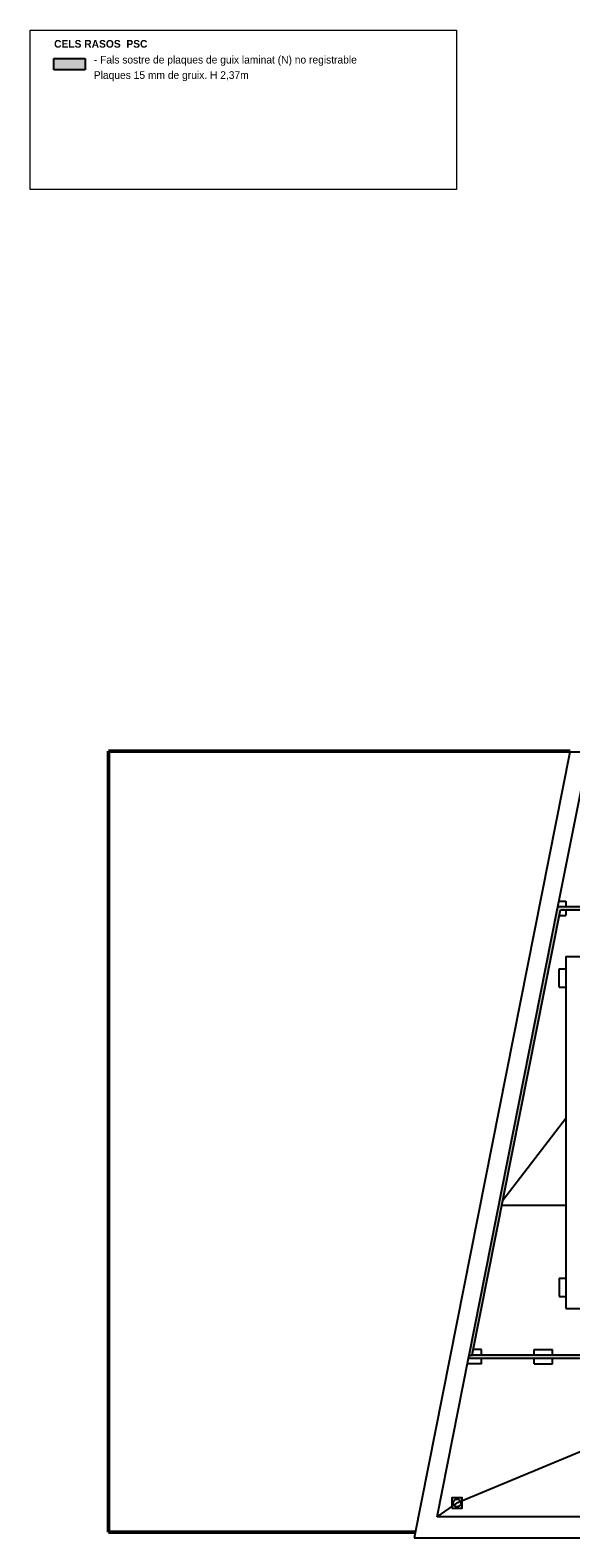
# Model space of a CAD drawing. Header units: metres. Extents: x -1 to 438, y -6 to 42.
# Tile 2 of 4: x 390 to 401, y 13 to 42. Entities that reach past the tile are written whole.
import ezdxf

# ---------------------------------------------------------------- set-up
doc = ezdxf.new("R2010")
doc.units = ezdxf.units.M
doc.linetypes.add('CONTINUA', pattern=[0])
for name, color, linetype, lineweight in [('3D PSC MURS', 7, 'CONTINUA', 25), ('FALS SOSTRE PSC', 7, 'CONTINUA', 25), ('PSC ESCALA 2D', 7, 'CONTINUA', 25)]:
    doc.layers.add(name, color=color, linetype=linetype, lineweight=lineweight)
doc.styles.add('Century Gothic', font='txt')

msp = doc.modelspace()

# ---------------------------------------------------------------- hatches: boundary and pattern name
at = {"layer": '3D PSC MURS', "linetype": 'CONTINUA', "lineweight": 18, "true_color": 0xa0a0a0, "transparency": 33554687}
for points in [[(400.484, 25.139), (398.757, 16.42), (398.818, 16.42), (400.545, 25.139)], [(406.455, 25.199), (400.496, 25.199), (400.484, 25.139), (400.545, 25.139), (406.455, 25.139)], [(406.731, 16.42), (398.818, 16.42), (398.762, 16.42), (398.757, 16.42), (398.745, 16.36), (406.731, 16.36)]]:
    msp.add_hatch(color=253, dxfattribs=at).paths.add_polyline_path(points)
at = {"layer": 'FALS SOSTRE PSC', "transparency": 33554559}
h = msp.add_hatch(color=256, dxfattribs=at)
h.set_gradient(color1=(240, 190, 130), color2=(240, 190, 130), one_color=1)
h.paths.add_polyline_path([(391.24, 41.599), (391.24, 41.82), (390.627, 41.82), (390.627, 41.599)], flags=0)

# ---------------------------------------------------------------- linework, layer by layer
at = {"layer": '3D PSC MURS', "color": 7, "linetype": 'CONTINUA', "lineweight": 25, "transparency": 33554687}
for p, q in [((400.729, 28.228), (397.681, 12.839)), ((401.096, 28.228), (400.729, 28.228)), ((400.496, 25.199), (401.033, 27.908)), ((398.757, 16.42), (400.484, 25.139)), ((398.818, 16.42), (400.545, 25.139)), ((400.484, 25.139), (400.496, 25.199)), ((406.455, 25.199), (400.496, 25.199)), ((400.545, 25.139), (406.455, 25.139)), ((398.129, 13.249), (398.745, 16.36)), ((398.745, 16.36), (398.757, 16.42)), ((398.745, 16.36), (406.731, 16.36)), ((398.762, 16.42), (398.818, 16.42)), ((406.731, 16.42), (398.818, 16.42)), ((424.039, 13.249), (398.129, 13.249)), ((397.681, 12.839), (398.048, 12.839)), ((398.048, 12.839), (424.291, 12.839))]:
    msp.add_line(p, q, dxfattribs=at)
at = {"layer": 'FALS SOSTRE PSC', "color": 7, "linetype": 'CONTINUA', "lineweight": 25, "transparency": 33554687}
for p, q in [((390.627, 41.82), (391.24, 41.82)), ((390.627, 41.599), (390.627, 41.82)), ((391.24, 41.82), (391.24, 41.599)), ((391.24, 41.599), (390.627, 41.599))]:
    msp.add_line(p, q, dxfattribs=at)
at = {"layer": 'FALS SOSTRE PSC', "color": 52, "linetype": 'CONTINUA', "lineweight": 13, "transparency": 33554687}
msp.add_lwpolyline([(390.162, 42.376), (398.512, 42.376), (398.512, 39.255), (390.162, 39.255), (390.162, 42.376)], close=True, dxfattribs=at)
at = {"layer": 'PSC ESCALA 2D', "color": 202, "lineweight": 50, "transparency": 33554687}
for p, q in [((391.697, 28.248), (391.697, 12.949)), ((400.734, 28.248), (391.697, 28.248)), ((391.697, 12.949), (397.703, 12.949))]:
    msp.add_line(p, q, dxfattribs=at)
at = {"layer": 'PSC ESCALA 2D', "color": 7, "linetype": 'CONTINUA', "lineweight": 25, "transparency": 33554687}
for p, q in [((400.518, 25.309), (400.654, 25.309)), ((400.654, 25.309), (400.654, 25.199)), ((400.654, 25.139), (400.654, 25.029)), ((400.523, 25.029), (400.654, 25.029)), ((400.651, 24.229), (400.651, 17.329)), ((400.651, 24.229), (401.701, 24.229)), ((400.521, 23.629), (400.521, 23.989)), ((400.521, 23.989), (400.651, 23.989)), ((400.521, 23.629), (400.651, 23.629)), ((399.42, 19.457), (400.651, 21.062)), ((400.651, 19.35), (399.398, 19.35)), ((400.521, 17.929), (400.651, 17.929)), ((400.521, 17.929), (400.521, 17.569)), ((400.521, 17.569), (400.651, 17.569)), ((400.651, 17.329), (401.701, 17.329)), ((405.361, 16.36), (398.519, 13.52)), ((399, 16.25), (398.723, 16.25)), ((399, 16.53), (398.84, 16.53)), ((399, 16.42), (399, 16.53)), ((399, 16.25), (399, 16.36)), ((400.031, 16.42), (400.031, 16.53)), ((400.031, 16.53), (400.391, 16.53)), ((400.031, 16.53), (400.391, 16.53)), ((400.031, 16.25), (400.031, 16.36)), ((400.031, 16.25), (400.391, 16.25)), ((400.031, 16.25), (400.391, 16.25)), ((400.391, 16.42), (400.391, 16.53)), ((400.391, 16.25), (400.391, 16.36)), ((398.129, 13.25), (398.519, 13.52)), ((400.999, 13.25), (398.129, 13.25))]:
    msp.add_line(p, q, dxfattribs=at)
msp.add_lwpolyline([(398.419, 13.42), (398.619, 13.42), (398.619, 13.62), (398.419, 13.62), (398.419, 13.42)], close=True, dxfattribs=at)
msp.add_circle((398.519, 13.52), 0.075, dxfattribs=at)

# ---------------------------------------------------------------- texts
at = {"layer": 'FALS SOSTRE PSC', "color": 7, "linetype": 'CONTINUA', "lineweight": 25, "transparency": 33554687, "insert": (390.63, 42.03), "char_height": 0.15, "width": 1.77, "attachment_point": 7, "style": 'Century Gothic'}
msp.add_mtext('\\A1;{\\fCentury Gothic|i0|b1;\\H0.150000;\\W1.000000;\\C7;CELS RASOS  PSC}\\P', dxfattribs=at)
at = {"layer": 'FALS SOSTRE PSC', "color": 7, "linetype": 'CONTINUA', "lineweight": 25, "transparency": 33554687, "insert": (391.408, 41.872), "char_height": 0.15, "width": 5.8225, "attachment_point": 1, "line_spacing_factor": 1.204819, "style": 'Century Gothic'}
msp.add_mtext('\\A1;{\\fCentury Gothic|i0|b0;\\H0.150000;\\W1.000000;\\C7;- Fals sostre de plaques de guix laminat (N) no registrable}\\P{\\fCentury Gothic|i0|b0;\\H0.150000;\\W1.000000;\\C7;Plaques 15 mm de gruix. H 2,37m}\\P', dxfattribs=at)

doc.saveas('drawing.dxf')
